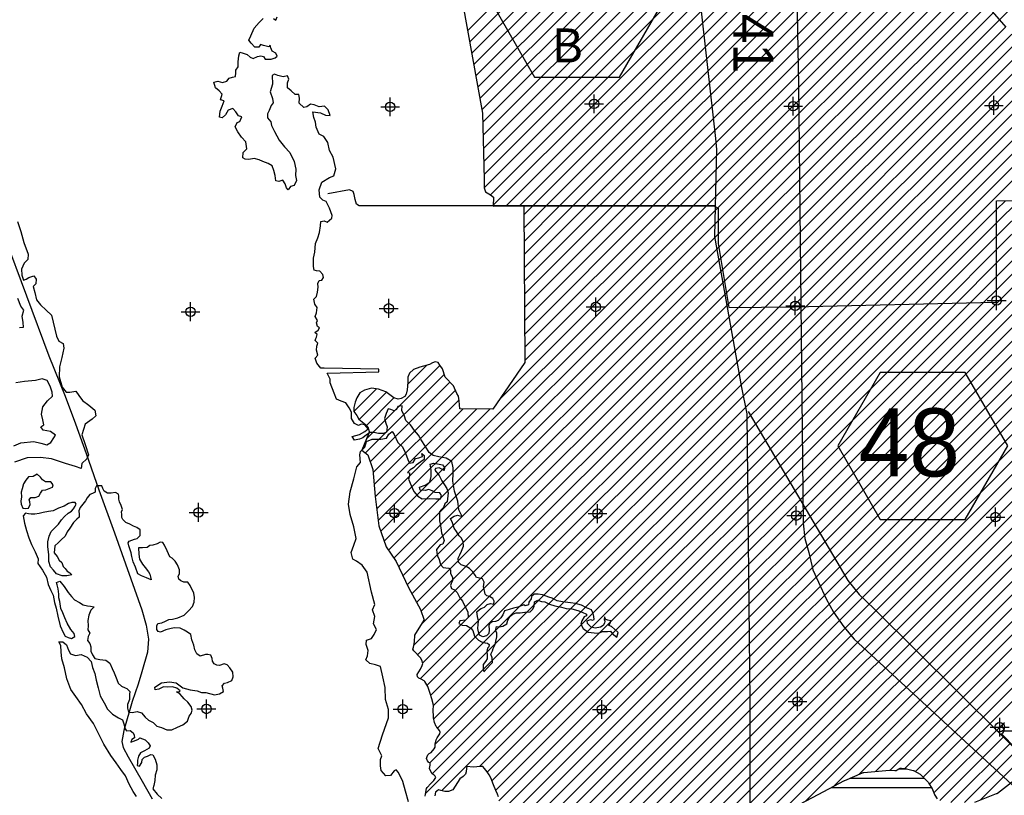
# Model space of a CAD drawing. Extents: x 136693 to 413893, y 707796 to 905796.
# Tile 31 of 70: x 216188 to 242246, y 735296 to 755834. Entities that reach past the tile are written whole.
import ezdxf
from ezdxf.enums import TextEntityAlignment as Align

# ---------------------------------------------------------------- set-up
doc = ezdxf.new("R2010")
doc.units = 0
doc.header["$LTSCALE"] = 2000
doc.header["$PDMODE"] = 34
doc.header["$PDSIZE"] = 250
doc.layers.get('0').update_dxf_attribs({"linetype": 'CONTINUOUS'})
for name, color, linetype in [('1992WSHEDFILL', 8, 'CONTINUOUS'), ('HEX', 2, 'CONTINUOUS'), ('IMPERIALFILL', 11, 'CONTINUOUS'), ('MAJROADS', 9, 'CONTINUOUS'), ('RR', 13, 'CONTINUOUS'), ('SEC', 2, 'CONTINUOUS'), ('TEXT', 7, 'CONTINUOUS'), ('WATER', 4, 'CONTINUOUS'), ('WSHEDS', 3, 'CONTINUOUS')]:
    doc.layers.add(name, color=color, linetype=linetype)

# ---------------------------------------------------------------- blocks, each defined once
blk = doc.blocks.new('*X')
at = {"color": 0}
for p, q in [((242116, 755829), (268563, 782276)), ((228039, 755541), (231440, 758942)), ((228094, 755242), (231802, 758950)), ((228149, 754943), (232164, 758958)), ((228203, 754644), (232525, 758966)), ((228258, 754345), (232887, 758974)), ((228313, 754047), (233249, 758982)), ((228367, 753748), (233610, 758991)), ((228422, 753449), (233972, 758999)), ((228444, 753118), (234338, 759011)), ((228453, 752772), (234700, 759019)), ((228461, 752427), (235047, 759013)), ((228469, 752081), (235394, 759006)), ((228477, 751736), (235741, 759000)), ((228478, 751383), (236088, 758993)), ((228645, 751197), (236435, 758986)), ((228722, 750920), (236784, 758982)), ((229055, 750900), (237134, 758979)), ((229415, 750907), (237485, 758976)), ((229769, 750907), (237836, 758973)), ((230122, 750906), (238186, 758971)), ((230475, 750906), (238537, 758968)), ((230828, 750905), (238888, 758965)), ((231181, 750904), (239239, 758962)), ((231534, 750904), (239589, 758959)), ((231887, 750903), (239786, 758802)), ((232240, 750902), (239866, 758528)), ((232592, 750902), (239983, 758292)), ((232945, 750901), (240147, 758103)), ((233298, 750900), (240311, 757913)), ((233651, 750900), (240475, 757724)), ((234004, 750899), (240639, 757534)), ((234357, 750899), (240803, 757345)), ((234660, 750847), (240968, 757155)), ((234670, 750504), (241132, 756966)), ((234671, 750151), (241296, 756777)), ((234687, 749815), (241460, 756587)), ((234738, 749512), (241624, 756398)), ((234789, 749209), (241788, 756208)), ((234840, 748907), (241952, 756019)), ((234891, 748604), (242116, 755829)), ((234942, 748302), (242280, 755640)), ((235208, 748214), (242444, 755450)), ((235564, 748217), (242608, 755261)), ((235921, 748220), (242772, 755071)), ((236278, 748223), (242936, 754882)), ((236635, 748226), (243100, 754692)), ((236996, 748234), (243265, 754503)), ((237359, 748243), (243429, 754313)), ((237721, 748252), (243593, 754124)), ((238084, 748261), (243757, 753934)), ((238446, 748270), (243921, 753745)), ((238808, 748279), (244085, 753555)), ((239171, 748288), (244249, 753366)), ((227489, 732717), (245889, 751117)), ((227775, 732649), (246250, 751125)), ((228140, 732661), (246612, 751132)), ((228665, 732832), (246973, 751140)), ((228712, 734293), (245528, 751109)), ((228865, 735154), (244806, 751094)), ((228925, 734860), (245167, 751102)), ((242043, 748685), (244444, 751086)), ((242043, 749038), (244083, 751079)), ((242043, 749392), (243722, 751071)), ((242043, 749745), (243361, 751063)), ((242043, 750099), (243000, 751056)), ((242043, 750452), (242638, 751048)), ((242043, 750806), (242277, 751041)), ((225745, 742287), (234357, 750899)), ((225837, 742025), (234660, 750847)), ((228889, 732703), (247008, 750822)), ((228893, 745788), (234004, 750899)), ((229529, 750667), (229769, 750907)), ((229532, 750316), (230122, 750906)), ((229535, 749965), (230475, 750906)), ((229538, 749615), (230828, 750905)), ((229540, 749264), (231181, 750904)), ((229543, 748913), (231534, 750904)), ((229546, 748562), (231887, 750903)), ((229549, 748212), (232240, 750902)), ((229552, 747861), (232592, 750902)), ((229555, 747510), (232945, 750901)), ((229558, 747160), (233298, 750900)), ((229560, 746809), (233651, 750900)), ((239533, 748297), (242043, 750806)), ((225951, 741785), (234670, 750504)), ((229263, 732723), (247018, 750479)), ((239896, 748306), (242043, 750452)), ((226092, 741573), (234671, 750151)), ((229846, 732952), (247029, 750136)), ((240258, 748315), (242043, 750099)), ((226217, 741345), (234687, 749815)), ((230056, 732809), (247040, 749793)), ((240621, 748323), (242043, 749745)), ((226331, 741105), (234738, 749512)), ((230352, 732752), (247051, 749450)), ((226445, 740866), (234789, 749209)), ((240983, 748332), (242043, 749392)), ((226569, 740635), (234840, 748907)), ((230732, 732777), (247062, 749107)), ((241346, 748341), (242043, 749038)), ((230973, 732665), (247072, 748765)), ((241708, 748350), (242043, 748685)), ((226695, 740408), (234891, 748604)), ((231766, 733104), (247083, 748422)), ((226618, 739270), (235564, 748217)), ((226720, 739018), (235921, 748220)), ((226789, 738381), (236635, 748226)), ((226815, 740174), (234942, 748302)), ((226831, 739837), (235208, 748214)), ((226853, 738798), (236278, 748223)), ((226932, 735342), (239896, 748306)), ((226971, 738209), (236996, 748234)), ((227040, 736156), (239171, 748288)), ((227065, 737950), (237359, 748243)), ((227102, 735866), (239533, 748297)), ((227144, 737675), (237721, 748252)), ((227145, 737322), (238084, 748261)), ((227190, 736660), (238808, 748279)), ((227249, 737073), (238446, 748270)), ((227364, 735420), (240258, 748315)), ((228353, 736056), (240621, 748323)), ((228565, 735914), (240983, 748332)), ((228687, 735683), (241346, 748341)), ((228787, 735429), (241708, 748350)), ((232177, 733162), (247094, 748079)), ((232820, 733451), (247105, 747736)), ((225372, 744742), (227315, 746685)), ((226453, 746176), (226961, 746685)), ((225344, 744361), (227425, 746441)), ((225032, 745462), (225628, 746059)), ((225465, 744127), (227573, 746236)), ((225171, 745248), (225894, 745971)), ((225363, 745086), (226094, 745818)), ((225539, 743848), (227718, 746027)), ((225569, 743524), (227815, 745770)), ((225598, 743200), (227926, 745528)), ((225638, 742886), (228276, 745525)), ((225677, 742572), (228627, 745522)), ((233855, 734133), (244700, 744978)), ((234129, 734053), (244700, 744624)), ((234335, 733906), (244700, 744270)), ((234784, 734001), (244700, 743917)), ((235651, 734515), (244700, 743563)), ((236280, 734790), (244700, 743210)), ((236988, 735145), (244700, 742856)), ((237738, 735541), (244700, 742503)), ((238405, 735855), (244704, 742154)), ((238834, 735930), (244373, 741469)), ((239223, 735966), (244373, 741116)), ((239616, 736005), (244373, 740762)), ((239893, 735928), (244373, 740409)), ((240098, 735780), (244373, 740055)), ((240264, 735592), (244373, 739702)), ((240383, 735358), (242208, 737183)), ((242237, 737000), (247449, 737000)), ((240537, 735158), (242238, 736859)), ((240835, 735103), (242413, 736680)), ((241189, 735104), (242587, 736501)), ((241606, 735167), (242762, 736322)), ((239459, 736000), (239655, 736000)), ((238160, 735750), (240127, 735750)), ((237660, 735500), (240318, 735500))]:
    blk.add_line(p, q, dxfattribs=at)

msp = doc.modelspace()

# ---------------------------------------------------------------- linework, layer by layer
at = {"layer": '1992WSHEDFILL', "color": 0}
msp.add_lwpolyline([(241377, 756683), (242285, 755634)], dxfattribs=at)
at = {"layer": 'HEX', "color": 0}
for points in [[(229815, 758213), (228690, 756265), (229815, 754316), (232065, 754316), (233190, 756265), (232065, 758213)], [(238961, 746496), (237836, 744547), (238961, 742598), (241211, 742598), (242336, 744547), (241211, 746496)]]:
    msp.add_lwpolyline(points, close=True, dxfattribs=at)
at = {"layer": 'MAJROADS', "color": 0}
for points in [[(234198, 767795), (234240, 767753), (234273, 767711), (234281, 767652), (234306, 767610), (234347, 767551), (234380, 767476), (234449, 767408), (234462, 766874), (234606, 762992), (234646, 762660), (234118, 757005), (234601, 752689), (234627, 752398), (234624, 752054), (234572, 750097), (235289, 746093), (235435, 745394), (235513, 737786), (235510, 735415), (235508, 733826)], [(234590, 750907), (225172, 750901), (225103, 750948), (225066, 751073), (225036, 751207), (225013, 751282), (224916, 751329), (224345, 751220)], [(215781, 750110), (216964, 746934), (217391, 745867), (217662, 745136), (217950, 744346), (218286, 743388), (218696, 742246), (219418, 740204), (219533, 739801), (219597, 739432), (219569, 739089), (219423, 738570), (219328, 738236), (219165, 737776), (218942, 737015), (218889, 736722), (218930, 736563), (219062, 736319), (219434, 735671), (219691, 735200)], [(235464, 745455), (238107, 740988), (238401, 740616), (238798, 740234), (244369, 734710), (244591, 734468), (244723, 734189), (244807, 733991), (244859, 733743), (244840, 733464), (244912, 726736), (241551, 721264), (241547, 721258)]]:
    msp.add_lwpolyline(points, dxfattribs=at)
at = {"layer": 'RR', "color": 0}
msp.add_lwpolyline([(221047, 791579), (235132, 769364), (235543, 768715), (235739, 768363), (235867, 767955), (235899, 767575), (235964, 764080), (236154, 761346), (236662, 758746), (236718, 758394), (236803, 754111), (236920, 742506), (236968, 742093), (237077, 741729), (237182, 741264), (237326, 740940), (237531, 740503), (237724, 740147), (238000, 739755), (238269, 739427), (243342, 734753)], dxfattribs=at)
at = {"layer": 'SEC', "color": 0}
for p in [(231388, 753606), (225992, 753526), (236658, 753544), (241970, 753566), (242043, 748396), (225955, 748190), (231434, 748227), (236713, 748257), (220709, 748101), (220923, 742788), (226110, 742768), (231480, 742755), (236742, 742702), (242012, 742665), (236774, 737783), (221130, 737583), (226325, 737580), (231595, 737569), (242124, 737101)]:
    msp.add_point(p, dxfattribs=at)
at = {"layer": 'WATER', "color": 0}
for points in [[(226479, 735121), (226397, 735406), (226324, 735666), (226216, 735901), (226150, 735969), (226100, 735944), (225998, 735819), (225881, 735811), (225756, 735955), (225740, 736080), (225733, 736248), (225776, 736340), (225676, 736533), (225788, 736901), (225950, 737352), (225951, 737570), (225869, 737830), (225863, 738148), (225798, 738434), (225733, 738711), (225608, 738753), (225457, 738788), (225349, 738881), (225391, 738989), (225409, 739132), (225360, 739291), (225369, 739400), (225503, 739449), (225571, 739558), (225631, 739683), (225556, 739834), (225583, 740035), (225525, 740211), (225585, 740345), (225495, 740672), (225381, 741201), (225248, 741386), (225098, 741496), (225007, 741547), (224958, 741723), (225034, 741923), (225094, 742099), (225029, 742409), (224931, 742728), (224891, 743005), (224935, 743331), (225029, 743674), (225115, 743992), (225208, 744108), (225193, 744309), (225210, 744402), (225320, 744518), (225371, 744668), (225514, 744726), (225748, 744725), (225899, 744749), (225959, 744857), (226043, 744932), (226101, 744848), (226192, 744638), (226317, 744528), (226399, 744360), (226457, 744192), (226506, 744091), (226599, 744107), (226666, 744216), (226750, 744232), (226851, 744265), (226835, 744349), (226893, 744298), (226892, 744189), (226808, 744123), (226682, 744040), (226614, 743965), (226522, 743915), (226454, 743840), (226505, 743832), (226504, 743756), (226478, 743664), (226553, 743496), (226619, 743337), (226727, 743219), (226843, 743151), (227045, 743158), (227204, 743148), (227321, 743148), (227355, 743239), (227305, 743307), (227188, 743316), (227105, 743358), (227013, 743393), (226920, 743368), (226786, 743377), (226770, 743453), (226921, 743510), (227047, 743585), (227074, 743736), (227075, 743903), (227051, 744062), (227151, 744095), (227294, 744061), (227377, 744043), (227435, 743976), (227418, 743901), (227293, 743969), (227192, 743953), (227175, 743902), (227292, 743768), (227358, 743625), (227432, 743515), (227490, 743423), (227531, 743305), (227503, 743068), (227444, 743010), (227401, 742918), (227350, 742868), (227300, 742801), (227299, 742676), (227298, 742567), (227314, 742483), (227330, 742383), (227355, 742248), (227387, 742148), (227420, 742047), (227386, 741947), (227319, 741930), (227217, 741805), (227225, 741713), (227250, 741638), (227291, 741537), (227324, 741411), (227398, 741327), (227465, 741318), (227549, 741309), (227591, 741258), (227590, 741175), (227639, 741065), (227639, 740973), (227605, 740907), (227588, 740856), (227612, 740773), (227696, 740738), (227762, 740663), (227837, 740528), (227903, 740436), (227977, 740284), (228044, 740158), (228059, 740007), (227983, 739932), (227841, 739917), (227807, 739842), (227899, 739799), (228016, 739790), (228124, 739722), (228183, 739663), (228223, 739512), (228332, 739402), (228407, 739360), (228507, 739334), (228566, 739325), (228616, 739292), (228607, 739225), (228565, 739191), (228547, 739108), (228563, 739016), (228563, 738907), (228520, 738840), (228453, 738757), (228452, 738656), (228468, 738564), (228569, 738672), (228637, 738747), (228704, 738814), (228688, 738939), (228656, 739032), (228698, 739123), (228715, 739182), (228775, 739290), (228792, 739382), (228818, 739491), (228819, 739600), (228777, 739659), (228803, 739768), (228887, 739759), (228979, 739775), (229080, 739841), (229106, 739933), (229165, 740042), (229241, 740091), (229325, 740124), (229434, 740132), (229559, 740148), (229694, 740155), (229769, 740222), (229803, 740305), (229813, 740422), (229897, 740464), (229997, 740429), (230089, 740420), (230206, 740361), (230348, 740310), (230523, 740275), (230649, 740241), (230800, 740231), (230958, 740188), (231075, 740146), (231192, 740095), (231192, 740053), (231125, 740020), (231065, 739920), (231040, 739828), (231097, 739710), (231231, 739617), (231390, 739599), (231507, 739590), (231608, 739631), (231742, 739630), (231826, 739646), (231867, 739579), (231993, 739483), (232026, 739603), (231927, 739696), (231852, 739763), (231776, 739789), (231819, 739856), (231836, 739914), (231752, 739932), (231702, 739949), (231661, 740024), (231652, 739949), (231677, 739907), (231668, 739857), (231634, 739790), (231558, 739749), (231416, 739724), (231316, 739750), (231216, 739843), (231208, 739919), (231292, 739951), (231350, 739934), (231392, 739951), (231384, 740035), (231368, 740110), (231319, 740211), (231185, 740262), (231060, 740330), (230901, 740373), (230767, 740391), (230558, 740417), (230416, 740443), (230282, 740520), (230190, 740545), (230023, 740605), (229914, 740623), (229806, 740623), (229730, 740557), (229721, 740498), (229662, 740407), (229653, 740340), (229569, 740315), (229527, 740341), (229368, 740275), (229259, 740250), (229141, 740218), (229015, 740177), (228973, 740076), (228922, 739993), (228854, 739926), (228779, 739902), (228695, 739894), (228628, 739844), (228602, 739794), (228610, 739677), (228601, 739585), (228542, 739518), (228449, 739494), (228358, 739536), (228333, 739629), (228309, 739712), (228318, 739821), (228335, 739913), (228302, 740031), (228286, 740156), (228354, 740215), (228404, 740239), (228488, 740281), (228564, 740347), (228648, 740372), (228740, 740354), (228741, 740438), (228708, 740505), (228624, 740565), (228549, 740582), (228507, 740624), (228491, 740708), (228467, 740817), (228485, 740942), (228435, 741026), (228318, 741052), (228276, 741061), (228243, 741128), (228185, 741212), (228093, 741305), (228002, 741356), (227876, 741399), (227801, 741466), (227794, 741575), (227836, 741667), (227879, 741759), (227938, 741893), (227922, 742018), (227873, 742111), (227823, 742170), (227748, 742279), (227690, 742372), (227641, 742514), (227592, 742624), (227684, 742690), (227776, 742714), (227894, 742680), (227813, 742859), (227781, 743086), (227699, 743354), (227651, 743614), (227660, 743815), (227661, 743966), (227629, 744134), (227471, 744227), (227278, 744262), (227128, 744296), (227028, 744372), (226928, 744532), (226812, 744709), (226746, 744835), (226638, 744953), (226530, 745105), (226405, 745223), (226372, 745340), (226306, 745483), (226307, 745609), (226198, 745593), (226164, 745509), (226097, 745476), (226013, 745510), (225938, 745527), (225887, 745410), (225844, 745277), (225877, 745151), (225910, 745050), (225892, 744908), (225817, 744875), (225682, 744876), (225557, 744902), (225465, 744902), (225364, 744844), (225271, 744761), (225179, 744728), (225053, 744696), (224987, 744797), (225180, 744846), (225323, 744928), (225407, 745003), (225324, 745104), (225223, 745122), (225156, 745089), (225048, 745140), (224973, 745274), (224974, 745442), (224908, 745559), (224817, 745686), (224692, 745737), (224575, 745788), (224509, 745947), (224402, 746216), (224402, 746317), (224328, 746476), (225696, 746507), (225696, 746583), (224245, 746603), (224161, 746603), (224053, 746738), (224004, 746872), (224080, 746955), (224039, 747081), (224056, 747190), (224082, 747265), (224007, 747341), (224024, 747391), (224041, 747425), (224059, 747500), (224000, 747551), (224084, 747609), (224127, 747676), (224068, 747709), (224044, 747810), (224069, 747869), (224012, 747978), (224046, 748070), (224063, 748212), (223997, 748305), (223973, 748430), (224040, 748505), (224066, 748622), (224084, 748748), (224076, 748849), (224118, 748924), (224186, 748940), (224228, 749007), (224212, 749091), (224128, 749175), (224045, 749184), (223986, 749201), (223962, 749302), (223963, 749519), (223998, 749678), (224016, 749904), (224076, 750055), (224127, 750197), (224153, 750372), (224154, 750490), (224246, 750506), (224322, 750472), (224448, 750580), (224457, 750647), (224391, 750840), (224300, 751016), (224208, 751059), (224133, 751135), (224110, 751328), (224186, 751528), (224388, 751652), (224506, 751702), (224557, 751886), (224484, 752196), (224385, 752373), (224344, 752582), (224236, 752742), (224111, 752802), (224037, 752987), (224021, 753121), (223972, 753247), (223948, 753398), (224149, 753371), (224282, 753303), (224408, 753294), (224350, 753445), (224259, 753546), (224116, 753531), (223982, 753582), (223882, 753599), (223789, 753524), (223705, 753508), (223589, 753626), (223590, 753760), (223574, 753853), (223482, 753853), (223373, 753946), (223273, 754030), (223274, 754164), (223308, 754256), (223276, 754349), (223158, 754324), (223024, 754359), (222932, 754393), (222874, 754360), (222880, 754125), (222820, 753925), (222878, 753748), (222894, 753631), (222843, 753564), (222792, 753431), (222749, 753339), (222749, 753238), (222832, 753129), (222856, 753028), (222931, 752877), (223055, 752641), (223196, 752465), (223337, 752313), (223453, 752078), (223493, 751876), (223492, 751709), (223517, 751575), (223449, 751441), (223356, 751417), (223297, 751325), (223247, 751384), (223214, 751484), (223156, 751585), (223047, 751553), (222964, 751570), (222948, 751712), (222915, 751838), (222874, 751964), (222766, 752024), (222624, 752083), (222523, 752126), (222390, 752160), (222256, 752136), (222155, 752145), (222097, 752179), (222106, 752313), (222199, 752413), (222175, 752597), (222058, 752724), (221959, 752867), (221893, 752993), (221944, 753110), (222011, 753134), (222070, 753260), (221978, 753285), (221912, 753395), (221829, 753479), (221703, 753438), (221635, 753313), (221543, 753238), (221476, 753255), (221494, 753414), (221545, 753548), (221596, 753682), (221504, 753716), (221547, 753866), (221464, 753951), (221372, 754027), (221323, 754178), (221432, 754210), (221557, 754168), (221666, 754209), (221734, 754284), (221818, 754308), (221902, 754333), (221911, 754425), (221911, 754500), (221971, 754584), (221971, 754718), (221989, 754877), (222015, 754977), (222099, 754951), (222207, 754909), (222291, 754841), (222366, 754807), (222483, 754857), (222567, 754881), (222642, 754856), (222684, 754788), (222843, 754787), (222952, 754820), (223003, 754870), (222970, 754945), (222870, 755005), (222837, 755089), (222820, 755156), (222778, 755114), (222644, 755149), (222561, 755174), (222519, 755108), (222410, 755108), (222318, 755210), (222252, 755294), (222303, 755411), (222396, 755611), (222523, 755761), (222633, 755869)], [(222901, 755867), (222967, 755825), (223001, 755909)], [(216130, 750494), (216220, 750225), (216294, 749931), (216409, 749621), (216408, 749487), (216307, 749387), (216239, 749228), (216246, 749069), (216287, 748935), (216362, 748959), (216430, 749009), (216564, 749050), (216622, 748966), (216613, 748840), (216545, 748765), (216586, 748606), (216635, 748413), (216743, 748287), (216893, 748143), (217026, 748008), (217165, 747455), (217222, 747320), (217339, 747261), (217355, 747135), (217303, 746892), (217243, 746642), (217233, 746374), (217315, 746105), (217414, 745970), (217515, 745970), (217674, 745994), (217757, 745884), (217848, 745750), (218015, 745631), (218173, 745496), (218206, 745345), (218105, 745254), (217919, 745121), (217834, 744845), (217924, 744585), (218006, 744316), (217964, 744208), (217837, 744083), (217819, 743949), (217661, 744000), (217402, 744086), (217034, 744206), (216741, 744241), (216389, 744235), (216053, 744120)], [(216186, 747687), (216287, 747695), (216279, 747812), (216255, 747980), (216298, 748139), (216223, 748248), (216141, 748450)], [(216031, 744547), (216216, 744630), (216559, 744661), (216752, 744618), (216911, 744575), (217012, 744641), (217088, 744766), (217139, 744833), (217005, 744926), (216813, 744969), (216746, 745053), (216830, 745103), (216798, 745237), (216765, 745388), (216800, 745581), (216927, 745739), (217053, 745864), (217046, 745973), (216997, 746132), (216914, 746284), (216780, 746326), (216604, 746277), (216319, 746254), (216084, 746222)], [(219277, 735265), (219194, 735400), (219087, 735593), (218988, 735811), (218863, 735980), (218739, 736156), (218598, 736350), (218416, 736652), (218267, 736955), (218143, 737198), (217960, 737451), (217820, 737703), (217670, 737913), (217538, 738098), (217439, 738384), (217374, 738669), (217300, 738912), (217285, 739096), (217277, 739264), (217228, 739356), (217328, 739356), (217428, 739280), (217477, 739137), (217535, 739044), (217661, 739002), (217812, 739026), (217970, 738958), (218078, 738840), (218119, 738681), (218177, 738521), (218209, 738345), (218266, 738144), (218315, 737934), (218423, 737749), (218514, 737573), (218647, 737446), (218805, 737345), (218905, 737294), (218947, 737193), (218979, 737059), (219012, 737000), (219113, 737016), (219188, 736949), (219221, 736890), (219229, 736815), (219153, 736773), (219128, 736706), (219228, 736739), (219329, 736780), (219371, 736822), (219513, 736762), (219588, 736687), (219638, 736603), (219612, 736544), (219495, 736478), (219385, 736420), (219334, 736337), (219309, 736228), (219308, 736144), (219299, 736086), (219358, 736069), (219417, 736169), (219434, 736244), (219493, 736302), (219569, 736335), (219661, 736376), (219711, 736368), (219778, 736250), (219819, 736107), (219818, 735973), (219775, 735831), (219766, 735689), (219740, 735555), (219714, 735472), (219830, 735329), (219947, 735211)]]:
    msp.add_lwpolyline(points, dxfattribs=at)
for points in [[(216232, 743198), (216222, 743089), (216230, 743005), (216271, 742904), (216355, 742895), (216422, 742903), (216465, 742995), (216457, 743071), (216440, 743121), (216483, 743179), (216541, 743179), (216600, 743178), (216692, 743220), (216743, 743295), (216794, 743378), (216877, 743386), (216970, 743419), (217054, 743460), (217071, 743519), (217013, 743594), (216870, 743595), (216795, 743646), (216737, 743722), (216654, 743798), (216545, 743740), (216419, 743732), (216352, 743641), (216292, 743540), (216250, 743415), (216224, 743323)], [(218909, 742862), (218876, 742971), (218826, 743063), (218810, 743139), (218810, 743214), (218802, 743273), (218727, 743315), (218610, 743299), (218510, 743300), (218426, 743351), (218385, 743418), (218360, 743493), (218310, 743494), (218218, 743494), (218184, 743419), (218183, 743327), (218116, 743286), (218049, 743261), (217973, 743169), (217930, 743094), (217863, 743003), (217787, 742919), (217753, 742828), (217761, 742735), (217760, 742660), (217701, 742610), (217609, 742519), (217515, 742369), (217448, 742277), (217388, 742160), (217287, 742060), (217212, 741994), (217119, 741902), (217101, 741718), (217184, 741617), (217234, 741525), (217300, 741457), (217341, 741357), (217391, 741306), (217441, 741230), (217516, 741188), (217566, 741137), (217432, 741105), (217315, 741106), (217164, 741157), (217081, 741258), (217006, 741350), (216957, 741485), (216958, 741677), (216935, 741878), (216935, 742004), (216970, 742155), (217021, 742280), (217139, 742396), (217215, 742479), (217299, 742588), (217375, 742679), (217468, 742771), (217560, 742820), (217611, 742879), (217653, 742954), (217679, 743004), (217654, 743054), (217570, 743046), (217478, 743022), (217369, 742956), (217218, 742898), (217075, 742832), (216949, 742808), (216807, 742784), (216706, 742759), (216589, 742743), (216496, 742744), (216421, 742753), (216346, 742770), (216278, 742695), (216319, 742502), (216368, 742309), (216434, 742116), (216500, 741940), (216599, 741747), (216673, 741562), (216672, 741436), (216788, 741260), (216896, 741075), (216945, 740874), (217011, 740722), (217077, 740596), (217109, 740404), (217150, 740253), (217199, 740043), (217264, 739783), (217338, 739607), (217396, 739514), (217471, 739472), (217563, 739446), (217647, 739504), (217631, 739580), (217540, 739689), (217449, 739857), (217383, 739992), (217333, 740126), (217275, 740244), (217251, 740428), (217227, 740528), (217228, 740621), (217203, 740763), (217179, 740872), (217163, 740931), (217255, 740964), (217363, 740829), (217471, 740669), (217562, 740560), (217637, 740476), (217770, 740399), (217871, 740340), (217979, 740314), (218063, 740305), (218155, 740288), (218071, 740196), (218019, 740063), (217993, 739921), (218001, 739787), (217992, 739678), (218041, 739594), (217999, 739502), (217981, 739393), (218048, 739317), (218072, 739225), (218072, 739116), (218113, 739016), (218179, 738923), (218305, 738889), (218472, 738879), (218572, 738795), (218638, 738652), (218688, 738535), (218762, 738367), (218795, 738266), (218886, 738182), (218978, 738139), (219028, 738122), (219103, 738046), (219094, 737963), (219093, 737829), (219042, 737703), (219041, 737603), (219066, 737494), (219166, 737493), (219300, 737517), (219409, 737483), (219509, 737365), (219600, 737289), (219725, 737222), (219817, 737129), (219942, 737095), (220084, 737027), (220218, 737034), (220369, 737100), (220504, 737166), (220630, 737257), (220673, 737391), (220723, 737466), (220749, 737550), (220725, 737650), (220642, 737760), (220542, 737853), (220484, 737912), (220425, 737987), (220334, 738038), (220409, 738038), (220434, 738063), (220351, 738130), (220234, 738173), (220092, 738157), (219991, 738166), (219874, 738108), (219773, 738092), (219765, 738159), (219942, 738275), (220151, 738299), (220327, 738273), (220510, 738146), (220702, 738086), (220886, 738060), (221003, 738017), (221112, 738016), (221346, 737956), (221480, 737980), (221581, 738047), (221565, 738130), (221549, 738198), (221608, 738264), (221692, 738280), (221801, 738338), (221835, 738430), (221827, 738556), (221753, 738673), (221678, 738749), (221603, 738775), (221477, 738734), (221410, 738743), (221335, 738777), (221293, 738844), (221286, 738919), (221244, 739003), (221169, 739021), (221102, 739021), (220968, 738980), (220876, 739039), (220827, 739148), (220794, 739274), (220745, 739417), (220720, 739551), (220629, 739619), (220537, 739669), (220437, 739720), (220278, 739730), (220160, 739705), (220060, 739681), (219917, 739615), (219850, 739632), (219817, 739691), (219818, 739783), (219843, 739850), (219952, 739866), (220045, 739907), (220137, 739948), (220229, 739956), (220372, 739997), (220540, 740063), (220658, 740179), (220759, 740296), (220810, 740413), (220819, 740530), (220795, 740647), (220704, 740849), (220637, 740941), (220529, 740942), (220453, 740976), (220404, 741018), (220379, 741102), (220421, 741161), (220422, 741269), (220364, 741395), (220306, 741496), (220223, 741572), (220165, 741614), (220090, 741766), (220024, 741917), (219975, 741992), (219908, 742001), (219824, 741952), (219715, 741919), (219631, 741911), (219563, 741861), (219438, 741845), (219337, 741846), (219345, 741678), (219360, 741553), (219435, 741418), (219510, 741326), (219593, 741216), (219634, 741149), (219650, 741082), (219667, 741006), (219541, 741057), (219416, 741109), (219316, 741159), (219250, 741336), (219193, 741478), (219160, 741621), (219135, 741713), (219103, 741822), (219078, 741898), (219062, 741982), (219087, 742023), (219230, 742081), (219297, 742097), (219381, 742172), (219373, 742239), (219374, 742323), (219291, 742390), (219199, 742425), (219099, 742475), (218998, 742518), (218915, 742602), (218890, 742653), (218891, 742736), (218883, 742803)]]:
    msp.add_lwpolyline(points, close=True, dxfattribs=at)
at = {"layer": 'WSHEDS', "color": 0}
for points in [[(226299, 764426), (226122, 763824), (226015, 763466), (225890, 762951), (225908, 762404), (226378, 761285), (227043, 759917), (227290, 759310), (227477, 758749), (227660, 757619), (227903, 756286), (228439, 753359), (228480, 751613), (228478, 751378), (228514, 751279), (228647, 751196), (228724, 751134), (228721, 750894), (229460, 750907), (229527, 750907)], [(242043, 748396), (242043, 751036), (246191, 751123)], [(229527, 750904), (229561, 746753), (228708, 745521), (227833, 745529), (227819, 745743), (227799, 745867), (227761, 745935), (227666, 746136), (227451, 746366), (227376, 746585), (227311, 746690), (227265, 746754), (227185, 746771), (227115, 746746), (227030, 746705), (226780, 746633), (226612, 746569), (226508, 746474), (226461, 746367), (226457, 746225), (226441, 746032), (226414, 745915), (226381, 745854), (226286, 745802), (226207, 745786), (226086, 745820), (225882, 745981), (225688, 746049), (225500, 746081), (225313, 746025), (225191, 745957), (225112, 745823), (225071, 745702), (225034, 745564), (225032, 745462), (225107, 745349), (225167, 745252), (225251, 745182), (225345, 745102), (225399, 745055), (225422, 744994), (225434, 744927), (225431, 744883), (225246, 744439), (225402, 744315), (225532, 743925), (225597, 743209), (225695, 742429), (225890, 741876), (226150, 741486), (226475, 740803), (226800, 740218), (226894, 739938)], [(229527, 750907), (234574, 750898), (234669, 750842), (234671, 749910), (234958, 748211), (236684, 748227), (242008, 748357), (242037, 748354)], [(226919, 735274), (226939, 735378), (226957, 735477), (226976, 735506), (227071, 735608), (227150, 735691), (227198, 735766), (227183, 735802), (227152, 735835), (227104, 735863), (227068, 735926), (227035, 736007), (227055, 736097), (227049, 736152), (227017, 736167), (226978, 736211), (226956, 736269), (226968, 736327), (226987, 736367), (227027, 736401), (227079, 736432), (227159, 736525), (227188, 736574), (227188, 736652), (227211, 736762), (227234, 736814), (227306, 736928), (227313, 736972), (227299, 737016), (227224, 737102), (227208, 737121), (227168, 737221), (227138, 737350), (227134, 737587), (227144, 737638), (227143, 737683), (227100, 737850), (227051, 737994), (226992, 738175), (226913, 738307), (226891, 738326), (226810, 738368), (226752, 738402), (226720, 738431), (226709, 738496), (226793, 738633), (226843, 738733), (226855, 738787), (226833, 738878), (226796, 738940), (226623, 739118), (226595, 739164), (226608, 739217), (226634, 739362), (226646, 739541), (226894, 739938)], [(242912, 736169), (242170, 736928), (242217, 736957), (242235, 736984), (242243, 737036), (242217, 737080), (242200, 737115), (242208, 737185), (242252, 737228)], [(228862, 735258), (228834, 735327), (228788, 735425), (228731, 735573), (228657, 735760), (228614, 735839), (228564, 735916), (228492, 736009), (228449, 736055), (228385, 736058), (228193, 736045), (228022, 736062), (228012, 736018), (228000, 735917), (227983, 735852), (227922, 735792), (227840, 735733), (227650, 735441), (227537, 735400), (227442, 735401), (227335, 735427), (227275, 735437), (227225, 735410), (227194, 735379), (227176, 735279)]]:
    msp.add_lwpolyline(points, dxfattribs=at)
for points in [[(236502, 734888), (237321, 735321, -0.000328), (237322, 735321), (238017, 735688, -0.0203), (238024, 735692), (238494, 735893, -0.077536), (238524, 735901), (239207, 735965, -0.048159), (239226, 735965), (239347, 735954, 0.170767), (239412, 735969), (239457, 735999, -0.171313), (239521, 736015), (239640, 736003, -0.034737), (239654, 736000), (239838, 735956, -0.070645), (239864, 735945), (240017, 735858, -0.068348), (240038, 735841), (240226, 735650, -0.059952), (240240, 735631), (240338, 735468, -0.039653), (240345, 735453), (240399, 735317, 0.044655), (240407, 735301), (240466, 735206, 0.16896)], [(241466, 735111), (242043, 735340, 0.071744), (242068, 735354), (242826, 735948, 0.023761)]]:
    msp.add_lwpolyline(points, format="xyb", dxfattribs=at)

# ---------------------------------------------------------------- block references
at = {"layer": '1992WSHEDFILL', "color": 0}
msp.add_blockref('*X', (0, 0), dxfattribs=at)
msp.add_blockref('*X', (0, 0), dxfattribs=at)
msp.add_blockref('*X', (0, 0), dxfattribs=at)
msp.add_blockref('*X', (0, 0), dxfattribs=at)
msp.add_blockref('*X', (0, 0), dxfattribs=at)
msp.add_blockref('*X', (0, 0), dxfattribs=at)
msp.add_blockref('*X', (0, 0), dxfattribs=at)
msp.add_blockref('*X', (0, 0), dxfattribs=at)
msp.add_blockref('*X', (0, 0), dxfattribs=at)
msp.add_blockref('*X', (0, 0), dxfattribs=at)
at = {"layer": 'IMPERIALFILL', "color": 0}
msp.add_blockref('*X', (0, 0), dxfattribs=at)

# ---------------------------------------------------------------- texts
at = {"layer": 'HEX', "color": 0}
for s, height, p in [('B', 900, (230698, 754702)), ('48', 1800, (239730, 743741))]:
    msp.add_text(s, height=height, dxfattribs=at).set_placement(p, align=Align.CENTER)
at = {"layer": 'TEXT', "color": 0}
msp.add_text('US 41', height=1056, rotation=270, dxfattribs=at).set_placement((235077, 758344))

doc.saveas('drawing.dxf')
